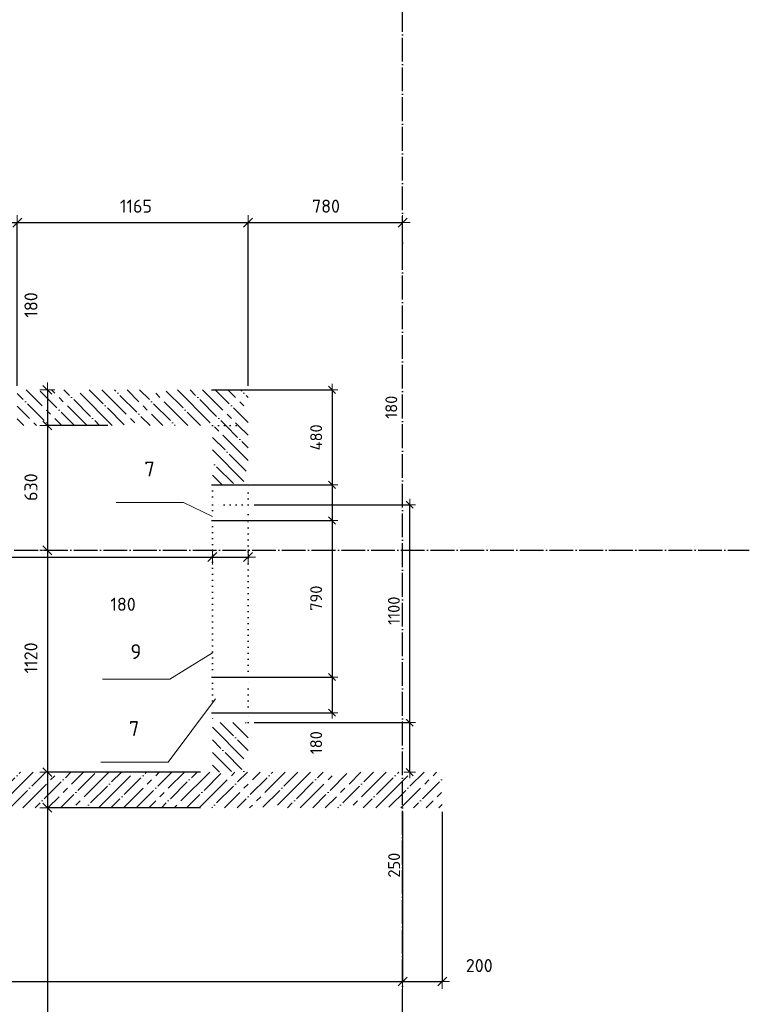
# Model space of a CAD drawing. Header units: millimetres. Extents: x -3057 to 112233, y -2869 to 47508.
# Tile 21 of 48: x 11967 to 15650, y 33328 to 38298. Entities that reach past the tile are written whole.
import ezdxf

# ---------------------------------------------------------------- set-up
doc = ezdxf.new("R2010")
doc.units = ezdxf.units.MM
doc.header["$PDMODE"] = 65
for name, pattern in [('______11', [150, 120, -15, 0, -15]), ('______5', [330, 240, -30, 30, -30]), ('______9', [30, 0, -30])]:
    doc.linetypes.add(name, pattern=pattern)
for name, color, linetype, lineweight in [('Standard', 7, 'Continuous', 25), ('Ограждение_ 2D надпись', 7, 'Continuous', 13), ('Размерная линия_ общее', 7, 'Continuous', 13), ('Размерная линия_ общее_1', 7, 'Continuous', 13), ('Стена_ общее', 7, 'Continuous', 35)]:
    doc.layers.add(name, color=color, linetype=linetype, lineweight=lineweight)
doc.layers.add('Осевая линия_ общее', color=7, linetype='______5', lineweight=13, true_color=0xa0a0a0)
doc.styles.add('ISOCPEUR', font='ISOCPEUR')
doc.dimstyles.new('DIMSTYLE_11', dxfattribs={"dimtxt": 66, "dimasz": 75, "dimexe": 0, "dimexo": 0, "dimgap": 33, "dimtad": 0, "dimdec": 0, "dimrnd": 5, "dimzin": 12, "dimdsep": 46, "dimtxsty": 'ISOCPEUR', "dimblk1": 'ALL_ML_STRICH', "dimblk2": 'ALL_ML_STRICH', "dimsah": 1, "dimcen": 0, "dimclrd": 7, "dimclre": 256, "dimclrt": 7, "dimadec": 0, "dimazin": 0, "dimtfac": 1, "dimtdec": 0, "dimtix": 1, "dimtmove": 2, "dimatfit": 3, "dimfxl": 0, "dimtvp": 1.2, "dimtzin": 0, "dimlwd": 0, "dimlwe": -3, "dimarcsym": 0})
doc.dimstyles.new('DIMSTYLE_3', dxfattribs={"dimtxt": 66, "dimasz": 75, "dimexe": 0, "dimexo": 0, "dimgap": 33, "dimtad": 2, "dimdec": 0, "dimrnd": 5, "dimzin": 12, "dimdsep": 46, "dimtxsty": 'ISOCPEUR', "dimblk1": 'ALL_ML_STRICH', "dimblk2": 'ALL_ML_STRICH', "dimsah": 1, "dimcen": 0, "dimclrd": 7, "dimclre": 256, "dimclrt": 7, "dimadec": 0, "dimazin": 0, "dimtfac": 1, "dimtdec": 0, "dimtix": 1, "dimtmove": 2, "dimatfit": 3, "dimfxl": 0, "dimtzin": 0, "dimlwd": 0, "dimlwe": -3, "dimarcsym": 0})
doc.dimstyles.new('DIMSTYLE_5', dxfattribs={"dimtxt": 60, "dimasz": 60, "dimexe": 0, "dimexo": 0, "dimgap": 30, "dimtad": 2, "dimdec": 0, "dimrnd": 5, "dimzin": 12, "dimdsep": 46, "dimtxsty": 'ISOCPEUR', "dimblk1": 'ALL_ML_STRICH', "dimblk2": 'ALL_ML_STRICH', "dimsah": 1, "dimcen": 0, "dimclrd": 7, "dimclre": 256, "dimclrt": 7, "dimadec": 0, "dimazin": 0, "dimtfac": 1, "dimtdec": 0, "dimtix": 1, "dimtmove": 2, "dimatfit": 3, "dimfxl": 0, "dimtzin": 0, "dimlwd": 0, "dimlwe": -3, "dimarcsym": 0})
doc.dimstyles.new('DIMSTYLE_6', dxfattribs={"dimtxt": 66, "dimasz": 75, "dimexe": 0, "dimexo": 0, "dimgap": 33, "dimtad": 2, "dimdec": 0, "dimrnd": 5, "dimzin": 12, "dimdsep": 46, "dimtxsty": 'ISOCPEUR', "dimblk1": 'ALL_ML_STRICH', "dimblk2": 'ALL_ML_STRICH', "dimsah": 1, "dimcen": 0, "dimclrd": 7, "dimclre": 256, "dimclrt": 7, "dimadec": 0, "dimazin": 0, "dimtfac": 1, "dimtdec": 0, "dimtix": 1, "dimtmove": 2, "dimatfit": 3, "dimfxl": 0, "dimtvp": 1.2, "dimtzin": 0, "dimlwd": 0, "dimlwe": -3, "dimarcsym": 0})
doc.dimstyles.new('DIMSTYLE_7', dxfattribs={"dimtxt": 66, "dimasz": 75, "dimexe": 0, "dimexo": 0, "dimgap": 33, "dimtad": 2, "dimdec": 0, "dimrnd": 5, "dimzin": 12, "dimdsep": 46, "dimtxsty": 'ISOCPEUR', "dimblk1": 'ALL_ML_STRICH', "dimblk2": 'ALL_ML_STRICH', "dimsah": 1, "dimcen": 0, "dimclrd": 7, "dimclre": 256, "dimclrt": 7, "dimadec": 0, "dimazin": 0, "dimtfac": 1, "dimtdec": 0, "dimtix": 1, "dimtmove": 2, "dimatfit": 3, "dimfxl": 0, "dimtvp": 1.2, "dimtzin": 0, "dimlwd": 0, "dimlwe": -3, "dimarcsym": 0})
pattern_1 = [(135, (0, 0), (-63.6396, -63.6396), [120, -15, 0, -15]), (135, (-31.82, -31.82), (-63.6396, -63.6396), [240, -30, 30, -30])]

# ---------------------------------------------------------------- blocks, each defined once
blk = doc.blocks.new('ALL_ML_STRICH')
at = {"color": 0, "linetype": 'ByBlock', "lineweight": -2}
for p, q in [((-1, 0), (0.5, 0)), ((-0.3, -0.3), (0.3, 0.3)), ((0, -0.5), (0, 0.5))]:
    blk.add_line(p, q, dxfattribs=at)
blk = doc.blocks.new('*D57')
at = {"layer": 'DEFPOINTS', "color": 7, "linetype": 'Continuous', "lineweight": 13, "transparency": 33554687}
for p in [(12106.9, 36430), (12407.7, 36430), (12415.9, 36250)]:
    blk.add_point(p, dxfattribs=at)
at = {"layer": 'Размерная линия_ общее', "color": 253, "linetype": 'Continuous', "lineweight": -2, "true_color": 0xa0a0a0, "transparency": 33554687}
for p, q in [((12106.9, 36430), (12106.9, 36430)), ((12411.8, 36250), (12106.9, 36250))]:
    blk.add_line(p, q, dxfattribs=at)
at = {"layer": 'Размерная линия_ общее', "color": 7, "linetype": 'Continuous', "lineweight": -2, "transparency": 33554687}
blk.add_line((12106.9, 36430), (12106.9, 36250), dxfattribs=at)
at = {"layer": 'Размерная линия_ общее', "color": 7, "linetype": 'Continuous', "lineweight": 13, "transparency": 33554687, "xscale": 75, "yscale": 75, "zscale": 75}
for p, rotation in [((12106.9, 36430), 90), ((12106.9, 36250), 270)]:
    blk.add_blockref('ALL_ML_STRICH', p, dxfattribs=dict(at, rotation=rotation))
at = {"layer": 'Размерная линия_ общее', "color": 7, "linetype": 'Continuous', "lineweight": 13, "transparency": 33554687, "insert": (12024.2, 36858.4), "char_height": 66, "width": 198, "attachment_point": 5, "rotation": 90, "style": 'ISOCPEUR'}
blk.add_mtext('\\A1;{180}', dxfattribs=at)
blk = doc.blocks.new('*D58')
at = {"layer": 'DEFPOINTS', "color": 7, "linetype": 'Continuous', "lineweight": 13, "transparency": 33554687}
for p in [(12106.9, 36250), (12415.9, 36250), (12389.9, 35620)]:
    blk.add_point(p, dxfattribs=at)
at = {"layer": 'Размерная линия_ общее', "color": 253, "linetype": 'Continuous', "lineweight": -2, "true_color": 0xa0a0a0, "transparency": 33554687}
for p, q in [((12411.8, 36250), (12106.9, 36250)), ((12106.9, 35620), (12106.9, 35620))]:
    blk.add_line(p, q, dxfattribs=at)
at = {"layer": 'Размерная линия_ общее', "color": 7, "linetype": 'Continuous', "lineweight": -2, "transparency": 33554687}
blk.add_line((12106.9, 36250), (12106.9, 35620), dxfattribs=at)
at = {"layer": 'Размерная линия_ общее', "color": 7, "linetype": 'Continuous', "lineweight": 13, "transparency": 33554687, "xscale": 75, "yscale": 75, "zscale": 75}
for p, rotation in [((12106.9, 36250), 90), ((12106.9, 35620), 270)]:
    blk.add_blockref('ALL_ML_STRICH', p, dxfattribs=dict(at, rotation=rotation))
at = {"layer": 'Размерная линия_ общее', "color": 7, "linetype": 'Continuous', "lineweight": 13, "transparency": 33554687, "insert": (12023.9, 35938.3), "char_height": 66, "width": 198, "attachment_point": 5, "rotation": 90, "style": 'ISOCPEUR'}
blk.add_mtext('\\A1;{630}', dxfattribs=at)
blk = doc.blocks.new('*D59')
at = {"layer": 'DEFPOINTS', "color": 7, "linetype": 'Continuous', "lineweight": 13, "transparency": 33554687}
for p in [(12106.9, 35620), (12389.9, 35620), (12900, 34500)]:
    blk.add_point(p, dxfattribs=at)
at = {"layer": 'Размерная линия_ общее', "color": 253, "linetype": 'Continuous', "lineweight": -2, "true_color": 0xa0a0a0, "transparency": 33554687}
for p, q in [((12106.9, 35620), (12106.9, 35620)), ((12880, 34500), (12106.9, 34500))]:
    blk.add_line(p, q, dxfattribs=at)
at = {"layer": 'Размерная линия_ общее', "color": 7, "linetype": 'Continuous', "lineweight": -2, "transparency": 33554687}
blk.add_line((12106.9, 35620), (12106.9, 34500), dxfattribs=at)
at = {"layer": 'Размерная линия_ общее', "color": 7, "linetype": 'Continuous', "lineweight": 13, "transparency": 33554687, "xscale": 75, "yscale": 75, "zscale": 75}
for p, rotation in [((12106.9, 35620), 90), ((12106.9, 34500), 270)]:
    blk.add_blockref('ALL_ML_STRICH', p, dxfattribs=dict(at, rotation=rotation))
at = {"layer": 'Размерная линия_ общее', "color": 7, "linetype": 'Continuous', "lineweight": 13, "transparency": 33554687, "insert": (12023.9, 35076.5), "char_height": 66, "width": 264, "attachment_point": 5, "rotation": 90, "style": 'ISOCPEUR'}
blk.add_mtext('\\A1;{1120}', dxfattribs=at)
blk = doc.blocks.new('*D60')
at = {"layer": 'DEFPOINTS', "color": 7, "linetype": 'Continuous', "lineweight": 13, "transparency": 33554687}
for p in [(12106.9, 34500), (12900, 34500), (12900, 34320)]:
    blk.add_point(p, dxfattribs=at)
at = {"layer": 'Размерная линия_ общее', "color": 253, "linetype": 'Continuous', "lineweight": -2, "true_color": 0xa0a0a0, "transparency": 33554687}
for p, q in [((12880, 34500), (12106.9, 34500)), ((12880, 34320), (12106.9, 34320))]:
    blk.add_line(p, q, dxfattribs=at)
at = {"layer": 'Размерная линия_ общее', "color": 7, "linetype": 'Continuous', "lineweight": -2, "transparency": 33554687}
blk.add_line((12106.9, 34500), (12106.9, 34320), dxfattribs=at)
at = {"layer": 'Размерная линия_ общее', "color": 7, "linetype": 'Continuous', "lineweight": 13, "transparency": 33554687, "xscale": 75, "yscale": 75, "zscale": 75}
for p, rotation in [((12106.9, 34500), 90), ((12106.9, 34320), 270)]:
    blk.add_blockref('ALL_ML_STRICH', p, dxfattribs=dict(at, rotation=rotation))
at = {"layer": 'Размерная линия_ общее', "color": 7, "linetype": 'Continuous', "lineweight": 13, "transparency": 33554687, "insert": (11651.8, 35003.9), "char_height": 66, "width": 198, "attachment_point": 5, "rotation": 90, "style": 'ISOCPEUR'}
blk.add_mtext('\\A1;{180}', dxfattribs=at)
blk = doc.blocks.new('*D61')
at = {"layer": 'DEFPOINTS', "color": 7, "linetype": 'Continuous', "lineweight": 13, "transparency": 33554687}
for p in [(12106.9, 34320), (12900, 34320), (12557.8, 31790)]:
    blk.add_point(p, dxfattribs=at)
at = {"layer": 'Размерная линия_ общее', "color": 253, "linetype": 'Continuous', "lineweight": -2, "true_color": 0xa0a0a0, "transparency": 33554687}
for p, q in [((12880, 34320), (12106.9, 34320)), ((12537.8, 31790), (12106.9, 31790))]:
    blk.add_line(p, q, dxfattribs=at)
at = {"layer": 'Размерная линия_ общее', "color": 7, "linetype": 'Continuous', "lineweight": -2, "transparency": 33554687}
blk.add_line((12106.9, 34320), (12106.9, 31790), dxfattribs=at)
at = {"layer": 'Размерная линия_ общее', "color": 7, "linetype": 'Continuous', "lineweight": 13, "transparency": 33554687, "xscale": 75, "yscale": 75, "zscale": 75}
for p, rotation in [((12106.9, 34320), 90), ((12106.9, 31790), 270)]:
    blk.add_blockref('ALL_ML_STRICH', p, dxfattribs=dict(at, rotation=rotation))
at = {"layer": 'Размерная линия_ общее', "color": 7, "linetype": 'Continuous', "lineweight": 13, "transparency": 33554687, "insert": (12023.9, 33058.3), "char_height": 66, "width": 264, "attachment_point": 5, "rotation": 90, "style": 'ISOCPEUR'}
blk.add_mtext('\\A1;{2530}', dxfattribs=at)
blk = doc.blocks.new('*D67')
at = {"layer": 'DEFPOINTS', "color": 7, "linetype": 'Continuous', "lineweight": 13, "transparency": 33554687}
for p in [(9000, 34320), (13900, 34320), (9000, 33443)]:
    blk.add_point(p, dxfattribs=at)
at = {"layer": 'Размерная линия_ общее', "color": 253, "linetype": 'Continuous', "lineweight": -2, "true_color": 0xa0a0a0, "transparency": 33554687}
for p, q in [((9000, 34300), (9000, 33443)), ((13900, 34300), (13900, 33443))]:
    blk.add_line(p, q, dxfattribs=at)
at = {"layer": 'Размерная линия_ общее', "color": 7, "linetype": 'Continuous', "lineweight": -2, "transparency": 33554687}
blk.add_line((9000, 33443), (13900, 33443), dxfattribs=at)
at = {"layer": 'Размерная линия_ общее', "color": 7, "linetype": 'Continuous', "lineweight": 13, "transparency": 33554687, "xscale": 75, "yscale": 75, "zscale": 75, "rotation": 180}
blk.add_blockref('ALL_ML_STRICH', (9000, 33443), dxfattribs=at)
at = {"layer": 'Размерная линия_ общее', "color": 7, "linetype": 'Continuous', "lineweight": 13, "transparency": 33554687, "xscale": 75, "yscale": 75, "zscale": 75}
blk.add_blockref('ALL_ML_STRICH', (13900, 33443), dxfattribs=at)
at = {"layer": 'Размерная линия_ общее', "color": 7, "linetype": 'Continuous', "lineweight": 13, "transparency": 33554687, "insert": (11450, 33526), "char_height": 66, "width": 264, "attachment_point": 5, "style": 'ISOCPEUR'}
blk.add_mtext('\\A1;{4900}', dxfattribs=at)
blk = doc.blocks.new('*D68')
at = {"layer": 'DEFPOINTS', "color": 7, "linetype": 'Continuous', "lineweight": 13, "transparency": 33554687}
for p in [(13900, 34320), (14100, 34320), (13900, 33443)]:
    blk.add_point(p, dxfattribs=at)
at = {"layer": 'Размерная линия_ общее', "color": 253, "linetype": 'Continuous', "lineweight": -2, "true_color": 0xa0a0a0, "transparency": 33554687}
for p, q in [((13900, 34300), (13900, 33443)), ((14100, 34300), (14100, 33443))]:
    blk.add_line(p, q, dxfattribs=at)
at = {"layer": 'Размерная линия_ общее', "color": 7, "linetype": 'Continuous', "lineweight": -2, "transparency": 33554687}
blk.add_line((13900, 33443), (14100, 33443), dxfattribs=at)
at = {"layer": 'Размерная линия_ общее', "color": 7, "linetype": 'Continuous', "lineweight": 13, "transparency": 33554687, "xscale": 75, "yscale": 75, "zscale": 75, "rotation": 180}
blk.add_blockref('ALL_ML_STRICH', (13900, 33443), dxfattribs=at)
at = {"layer": 'Размерная линия_ общее', "color": 7, "linetype": 'Continuous', "lineweight": 13, "transparency": 33554687, "xscale": 75, "yscale": 75, "zscale": 75}
blk.add_blockref('ALL_ML_STRICH', (14100, 33443), dxfattribs=at)
at = {"layer": 'Размерная линия_ общее', "color": 7, "linetype": 'Continuous', "lineweight": 13, "transparency": 33554687, "insert": (14287, 33523.5), "char_height": 66, "width": 198, "attachment_point": 5, "style": 'ISOCPEUR'}
blk.add_mtext('\\A1;{200}', dxfattribs=at)
blk = doc.blocks.new('*D85')
at = {"layer": 'DEFPOINTS', "color": 7, "linetype": 'Continuous', "lineweight": 13, "transparency": 33554687}
for p in [(10555, 37274), (10555, 36430), (11955, 36430)]:
    blk.add_point(p, dxfattribs=at)
at = {"layer": 'Размерная линия_ общее', "color": 253, "linetype": 'Continuous', "lineweight": -2, "true_color": 0xa0a0a0, "transparency": 33554687}
for p, q in [((10555, 36450), (10555, 37274)), ((11955, 36450), (11955, 37274))]:
    blk.add_line(p, q, dxfattribs=at)
at = {"layer": 'Размерная линия_ общее', "color": 7, "linetype": 'Continuous', "lineweight": -2, "transparency": 33554687}
blk.add_line((10555, 37274), (11955, 37274), dxfattribs=at)
at = {"layer": 'Размерная линия_ общее', "color": 7, "linetype": 'Continuous', "lineweight": 13, "transparency": 33554687, "xscale": 75, "yscale": 75, "zscale": 75, "rotation": 180}
blk.add_blockref('ALL_ML_STRICH', (10555, 37274), dxfattribs=at)
at = {"layer": 'Размерная линия_ общее', "color": 7, "linetype": 'Continuous', "lineweight": 13, "transparency": 33554687, "xscale": 75, "yscale": 75, "zscale": 75}
blk.add_blockref('ALL_ML_STRICH', (11955, 37274), dxfattribs=at)
at = {"layer": 'Размерная линия_ общее', "color": 7, "linetype": 'Continuous', "lineweight": 13, "transparency": 33554687, "insert": (11261.6, 37357), "char_height": 66, "width": 264, "attachment_point": 5, "style": 'ISOCPEUR'}
blk.add_mtext('\\A1;{1400}', dxfattribs=at)
blk = doc.blocks.new('*D86')
at = {"layer": 'DEFPOINTS', "color": 7, "linetype": 'Continuous', "lineweight": 13, "transparency": 33554687}
for p in [(11955, 37274), (11955, 36430), (13120, 36430)]:
    blk.add_point(p, dxfattribs=at)
at = {"layer": 'Размерная линия_ общее', "color": 253, "linetype": 'Continuous', "lineweight": -2, "true_color": 0xa0a0a0, "transparency": 33554687}
for p, q in [((11955, 36450), (11955, 37274)), ((13120, 36450), (13120, 37274))]:
    blk.add_line(p, q, dxfattribs=at)
at = {"layer": 'Размерная линия_ общее', "color": 7, "linetype": 'Continuous', "lineweight": -2, "transparency": 33554687}
blk.add_line((11955, 37274), (13120, 37274), dxfattribs=at)
at = {"layer": 'Размерная линия_ общее', "color": 7, "linetype": 'Continuous', "lineweight": 13, "transparency": 33554687, "xscale": 75, "yscale": 75, "zscale": 75, "rotation": 180}
blk.add_blockref('ALL_ML_STRICH', (11955, 37274), dxfattribs=at)
at = {"layer": 'Размерная линия_ общее', "color": 7, "linetype": 'Continuous', "lineweight": 13, "transparency": 33554687, "xscale": 75, "yscale": 75, "zscale": 75}
blk.add_blockref('ALL_ML_STRICH', (13120, 37274), dxfattribs=at)
at = {"layer": 'Размерная линия_ общее', "color": 7, "linetype": 'Continuous', "lineweight": 13, "transparency": 33554687, "insert": (12554, 37357), "char_height": 66, "width": 264, "attachment_point": 5, "style": 'ISOCPEUR'}
blk.add_mtext('\\A1;{1165}', dxfattribs=at)
blk = doc.blocks.new('*D87')
at = {"layer": 'DEFPOINTS', "color": 7, "linetype": 'Continuous', "lineweight": 13, "transparency": 33554687}
for p in [(13120, 37274), (13900, 37047.4), (13120, 36430)]:
    blk.add_point(p, dxfattribs=at)
at = {"layer": 'Размерная линия_ общее', "color": 253, "linetype": 'Continuous', "lineweight": -2, "true_color": 0xa0a0a0, "transparency": 33554687}
for p, q in [((13120, 36450), (13120, 37274)), ((13900, 37067.4), (13900, 37274))]:
    blk.add_line(p, q, dxfattribs=at)
at = {"layer": 'Размерная линия_ общее', "color": 7, "linetype": 'Continuous', "lineweight": -2, "transparency": 33554687}
blk.add_line((13120, 37274), (13900, 37274), dxfattribs=at)
at = {"layer": 'Размерная линия_ общее', "color": 7, "linetype": 'Continuous', "lineweight": 13, "transparency": 33554687, "xscale": 75, "yscale": 75, "zscale": 75, "rotation": 180}
blk.add_blockref('ALL_ML_STRICH', (13120, 37274), dxfattribs=at)
at = {"layer": 'Размерная линия_ общее', "color": 7, "linetype": 'Continuous', "lineweight": 13, "transparency": 33554687, "xscale": 75, "yscale": 75, "zscale": 75}
blk.add_blockref('ALL_ML_STRICH', (13900, 37274), dxfattribs=at)
at = {"layer": 'Размерная линия_ общее', "color": 7, "linetype": 'Continuous', "lineweight": 13, "transparency": 33554687, "insert": (13513.3, 37357), "char_height": 66, "width": 198, "attachment_point": 5, "style": 'ISOCPEUR'}
blk.add_mtext('\\A1;{780}', dxfattribs=at)
blk = doc.blocks.new('СЛОЖНЫЙ_ОБЪЕКТ_1')
at = {"layer": 'Осевая линия_ общее', "color": 253, "linetype": '______11', "lineweight": -3, "true_color": 0xa0a0a0, "transparency": 33554687}
for p, q in [((13900, -2590), (13900, 47490)), ((-2770, 35620), (15650, 35620))]:
    blk.add_line(p, q, dxfattribs=at)
blk = doc.blocks.new('*D163')
at = {"layer": 'DEFPOINTS', "color": 7, "linetype": 'Continuous', "lineweight": 13, "transparency": 33554687}
for p in [(13120, 34750), (13779.2, 34500), (13935.9, 34500)]:
    blk.add_point(p, dxfattribs=at)
at = {"layer": 'Размерная линия_ общее_1', "color": 253, "linetype": 'Continuous', "lineweight": -2, "true_color": 0xa0a0a0, "transparency": 33554687}
for p, q in [((13150, 34750), (13935.9, 34750)), ((13935.9, 34500), (13935.9, 34500))]:
    blk.add_line(p, q, dxfattribs=at)
at = {"layer": 'Размерная линия_ общее_1', "color": 7, "linetype": 'Continuous', "lineweight": -2, "transparency": 33554687}
blk.add_line((13935.9, 34500), (13935.9, 34750), dxfattribs=at)
at = {"layer": 'Размерная линия_ общее_1', "color": 7, "linetype": 'Continuous', "lineweight": 13, "transparency": 33554687, "xscale": 60, "yscale": 60, "zscale": 60}
for p, rotation in [((13935.9, 34750), 90), ((13935.9, 34500), 270)]:
    blk.add_blockref('ALL_ML_STRICH', p, dxfattribs=dict(at, rotation=rotation))
at = {"layer": 'Размерная линия_ общее_1', "color": 7, "linetype": 'Continuous', "lineweight": 13, "transparency": 33554687, "insert": (13856.9, 34030.3), "char_height": 60, "width": 180, "attachment_point": 5, "rotation": 90, "style": 'ISOCPEUR'}
blk.add_mtext('\\A1;{250}', dxfattribs=at)
blk = doc.blocks.new('*D164')
at = {"layer": 'DEFPOINTS', "color": 7, "linetype": 'Continuous', "lineweight": 13, "transparency": 33554687}
for p in [(13120, 35850), (13120, 34750), (13935.9, 34750)]:
    blk.add_point(p, dxfattribs=at)
at = {"layer": 'Размерная линия_ общее_1', "color": 253, "linetype": 'Continuous', "lineweight": -2, "true_color": 0xa0a0a0, "transparency": 33554687}
for p, q in [((13150, 35850), (13935.9, 35850)), ((13150, 34750), (13935.9, 34750))]:
    blk.add_line(p, q, dxfattribs=at)
at = {"layer": 'Размерная линия_ общее_1', "color": 7, "linetype": 'Continuous', "lineweight": -2, "transparency": 33554687}
blk.add_line((13935.9, 34750), (13935.9, 35850), dxfattribs=at)
at = {"layer": 'Размерная линия_ общее_1', "color": 7, "linetype": 'Continuous', "lineweight": 13, "transparency": 33554687, "xscale": 60, "yscale": 60, "zscale": 60}
for p, rotation in [((13935.9, 35850), 90), ((13935.9, 34750), 270)]:
    blk.add_blockref('ALL_ML_STRICH', p, dxfattribs=dict(at, rotation=rotation))
at = {"layer": 'Размерная линия_ общее_1', "color": 7, "linetype": 'Continuous', "lineweight": 13, "transparency": 33554687, "insert": (13855.9, 35315), "char_height": 60, "width": 240, "attachment_point": 5, "rotation": 90, "style": 'ISOCPEUR'}
blk.add_mtext('\\A1;{1100}', dxfattribs=at)
blk = doc.blocks.new('*D165')
at = {"layer": 'DEFPOINTS', "color": 7, "linetype": 'Continuous', "lineweight": 13, "transparency": 33554687}
for p in [(12905.7, 36430), (13543.7, 36430), (12905.7, 35950)]:
    blk.add_point(p, dxfattribs=at)
at = {"layer": 'Размерная линия_ общее_1', "color": 253, "linetype": 'Continuous', "lineweight": -2, "true_color": 0xa0a0a0, "transparency": 33554687}
for p, q in [((12935.7, 36430), (13543.7, 36430)), ((12935.7, 35950), (13543.7, 35950))]:
    blk.add_line(p, q, dxfattribs=at)
at = {"layer": 'Размерная линия_ общее_1', "color": 7, "linetype": 'Continuous', "lineweight": -2, "transparency": 33554687}
blk.add_line((13543.7, 36430), (13543.7, 35950), dxfattribs=at)
at = {"layer": 'Размерная линия_ общее_1', "color": 7, "linetype": 'Continuous', "lineweight": 13, "transparency": 33554687, "xscale": 60, "yscale": 60, "zscale": 60}
for p, rotation in [((13543.7, 36430), 90), ((13543.7, 35950), 270)]:
    blk.add_blockref('ALL_ML_STRICH', p, dxfattribs=dict(at, rotation=rotation))
at = {"layer": 'Размерная линия_ общее_1', "color": 7, "linetype": 'Continuous', "lineweight": 13, "transparency": 33554687, "insert": (13463.7, 36190), "char_height": 60, "width": 180, "attachment_point": 5, "rotation": 90, "style": 'ISOCPEUR'}
blk.add_mtext('\\A1;{480}', dxfattribs=at)
blk = doc.blocks.new('*D166')
at = {"layer": 'DEFPOINTS', "color": 7, "linetype": 'Continuous', "lineweight": 13, "transparency": 33554687}
for p in [(12905.7, 35950), (13543.7, 35950), (12905.7, 35770)]:
    blk.add_point(p, dxfattribs=at)
at = {"layer": 'Размерная линия_ общее_1', "color": 253, "linetype": 'Continuous', "lineweight": -2, "true_color": 0xa0a0a0, "transparency": 33554687}
for p, q in [((12935.7, 35950), (13543.7, 35950)), ((12935.7, 35770), (13543.7, 35770))]:
    blk.add_line(p, q, dxfattribs=at)
at = {"layer": 'Размерная линия_ общее_1', "color": 7, "linetype": 'Continuous', "lineweight": -2, "transparency": 33554687}
blk.add_line((13543.7, 35950), (13543.7, 35770), dxfattribs=at)
at = {"layer": 'Размерная линия_ общее_1', "color": 7, "linetype": 'Continuous', "lineweight": 13, "transparency": 33554687, "xscale": 60, "yscale": 60, "zscale": 60}
for p, rotation in [((13543.7, 35950), 90), ((13543.7, 35770), 270)]:
    blk.add_blockref('ALL_ML_STRICH', p, dxfattribs=dict(at, rotation=rotation))
at = {"layer": 'Размерная линия_ общее_1', "color": 7, "linetype": 'Continuous', "lineweight": 13, "transparency": 33554687, "insert": (13842.9, 36342.2), "char_height": 60, "width": 180, "attachment_point": 5, "rotation": 90, "style": 'ISOCPEUR'}
blk.add_mtext('\\A1;{180}', dxfattribs=at)
blk = doc.blocks.new('*D167')
at = {"layer": 'DEFPOINTS', "color": 7, "linetype": 'Continuous', "lineweight": 13, "transparency": 33554687}
for p in [(12905.7, 35770), (13543.7, 35770), (12905.7, 34980)]:
    blk.add_point(p, dxfattribs=at)
at = {"layer": 'Размерная линия_ общее_1', "color": 253, "linetype": 'Continuous', "lineweight": -2, "true_color": 0xa0a0a0, "transparency": 33554687}
for p, q in [((12935.7, 35770), (13543.7, 35770)), ((12935.7, 34980), (13543.7, 34980))]:
    blk.add_line(p, q, dxfattribs=at)
at = {"layer": 'Размерная линия_ общее_1', "color": 7, "linetype": 'Continuous', "lineweight": -2, "transparency": 33554687}
blk.add_line((13543.7, 35770), (13543.7, 34980), dxfattribs=at)
at = {"layer": 'Размерная линия_ общее_1', "color": 7, "linetype": 'Continuous', "lineweight": 13, "transparency": 33554687, "xscale": 60, "yscale": 60, "zscale": 60}
for p, rotation in [((13543.7, 35770), 90), ((13543.7, 34980), 270)]:
    blk.add_blockref('ALL_ML_STRICH', p, dxfattribs=dict(at, rotation=rotation))
at = {"layer": 'Размерная линия_ общее_1', "color": 7, "linetype": 'Continuous', "lineweight": 13, "transparency": 33554687, "insert": (13463.7, 35378), "char_height": 60, "width": 180, "attachment_point": 5, "rotation": 90, "style": 'ISOCPEUR'}
blk.add_mtext('\\A1;{790}', dxfattribs=at)
blk = doc.blocks.new('*D168')
at = {"layer": 'DEFPOINTS', "color": 7, "linetype": 'Continuous', "lineweight": 13, "transparency": 33554687}
for p in [(12905.7, 34980), (13543.7, 34980), (12905.7, 34800)]:
    blk.add_point(p, dxfattribs=at)
at = {"layer": 'Размерная линия_ общее_1', "color": 253, "linetype": 'Continuous', "lineweight": -2, "true_color": 0xa0a0a0, "transparency": 33554687}
for p, q in [((12935.7, 34980), (13543.7, 34980)), ((12935.7, 34800), (13543.7, 34800))]:
    blk.add_line(p, q, dxfattribs=at)
at = {"layer": 'Размерная линия_ общее_1', "color": 7, "linetype": 'Continuous', "lineweight": -2, "transparency": 33554687}
blk.add_line((13543.7, 34980), (13543.7, 34800), dxfattribs=at)
at = {"layer": 'Размерная линия_ общее_1', "color": 7, "linetype": 'Continuous', "lineweight": 13, "transparency": 33554687, "xscale": 60, "yscale": 60, "zscale": 60}
for p, rotation in [((13543.7, 34980), 90), ((13543.7, 34800), 270)]:
    blk.add_blockref('ALL_ML_STRICH', p, dxfattribs=dict(at, rotation=rotation))
at = {"layer": 'Размерная линия_ общее_1', "color": 7, "linetype": 'Continuous', "lineweight": 13, "transparency": 33554687, "insert": (13463.5, 34648.5), "char_height": 60, "width": 180, "attachment_point": 5, "rotation": 90, "style": 'ISOCPEUR'}
blk.add_mtext('\\A1;{180}', dxfattribs=at)
blk = doc.blocks.new('*D376')
at = {"layer": 'DEFPOINTS', "color": 7, "linetype": 'Continuous', "lineweight": 13, "transparency": 33554687}
for p in [(10280, 35620), (12940, 35620), (10280, 35585.9)]:
    blk.add_point(p, dxfattribs=at)
at = {"layer": 'Размерная линия_ общее', "color": 253, "linetype": 'Continuous', "lineweight": -2, "true_color": 0xa0a0a0, "transparency": 33554687}
for p, q in [((10280, 35600), (10280, 35585.9)), ((12940, 35600), (12940, 35585.9))]:
    blk.add_line(p, q, dxfattribs=at)
at = {"layer": 'Размерная линия_ общее', "color": 7, "linetype": 'Continuous', "lineweight": -2, "transparency": 33554687}
blk.add_line((10280, 35585.9), (12940, 35585.9), dxfattribs=at)
at = {"layer": 'Размерная линия_ общее', "color": 7, "linetype": 'Continuous', "lineweight": 13, "transparency": 33554687, "xscale": 75, "yscale": 75, "zscale": 75, "rotation": 180}
blk.add_blockref('ALL_ML_STRICH', (10280, 35585.9), dxfattribs=at)
at = {"layer": 'Размерная линия_ общее', "color": 7, "linetype": 'Continuous', "lineweight": 13, "transparency": 33554687, "xscale": 75, "yscale": 75, "zscale": 75}
blk.add_blockref('ALL_ML_STRICH', (12940, 35585.9), dxfattribs=at)
at = {"layer": 'Размерная линия_ общее', "color": 7, "linetype": 'Continuous', "lineweight": 13, "transparency": 33554687, "insert": (11413.3, 35668.9), "char_height": 66, "width": 264, "attachment_point": 5, "style": 'ISOCPEUR'}
blk.add_mtext('\\A1;{2660}', dxfattribs=at)
blk = doc.blocks.new('*D377')
at = {"layer": 'DEFPOINTS', "color": 7, "linetype": 'Continuous', "lineweight": 13, "transparency": 33554687}
for p in [(12940, 35620), (13120, 35620), (12940, 35585.9)]:
    blk.add_point(p, dxfattribs=at)
at = {"layer": 'Размерная линия_ общее', "color": 253, "linetype": 'Continuous', "lineweight": -2, "true_color": 0xa0a0a0, "transparency": 33554687}
for p, q in [((12940, 35600), (12940, 35585.9)), ((13120, 35600), (13120, 35585.9))]:
    blk.add_line(p, q, dxfattribs=at)
at = {"layer": 'Размерная линия_ общее', "color": 7, "linetype": 'Continuous', "lineweight": -2, "transparency": 33554687}
blk.add_line((12940, 35585.9), (13120, 35585.9), dxfattribs=at)
at = {"layer": 'Размерная линия_ общее', "color": 7, "linetype": 'Continuous', "lineweight": 13, "transparency": 33554687, "xscale": 75, "yscale": 75, "zscale": 75, "rotation": 180}
blk.add_blockref('ALL_ML_STRICH', (12940, 35585.9), dxfattribs=at)
at = {"layer": 'Размерная линия_ общее', "color": 7, "linetype": 'Continuous', "lineweight": 13, "transparency": 33554687, "xscale": 75, "yscale": 75, "zscale": 75}
blk.add_blockref('ALL_ML_STRICH', (13120, 35585.9), dxfattribs=at)
at = {"layer": 'Размерная линия_ общее', "color": 7, "linetype": 'Continuous', "lineweight": 13, "transparency": 33554687, "insert": (12489.1, 35347.2), "char_height": 66, "width": 198, "attachment_point": 5, "style": 'ISOCPEUR'}
blk.add_mtext('\\A1;{180}', dxfattribs=at)

msp = doc.modelspace()

# ---------------------------------------------------------------- hatches: boundary and pattern name
at = {"layer": 'Стена_ общее', "linetype": 'Continuous', "lineweight": 18, "transparency": 33554687}
h = msp.add_hatch(dxfattribs=at)
h.set_pattern_fill('__________540', scale=30, style=0, pattern_type=2)
h.set_pattern_definition(pattern_1)
h.paths.add_polyline_path([(11955, 36250), (13120, 36250), (13120, 36430), (11955, 36430)], flags=0)
h = msp.add_hatch(dxfattribs=at)
h.set_pattern_fill('__________540', scale=30, style=0, pattern_type=2)
h.set_pattern_definition(pattern_1)
h.paths.add_polyline_path([(12940, 36250), (12940, 35950), (13120, 35950), (13120, 36250)], flags=0)
h = msp.add_hatch(dxfattribs=at)
h.set_pattern_fill('__________540', scale=30, style=0, pattern_type=2)
h.set_pattern_definition(pattern_1)
h.paths.add_polyline_path([(13120, 34750), (12940, 34750), (12940, 34500), (13120, 34500)], flags=0)
h = msp.add_hatch(dxfattribs=at)
h.set_pattern_fill('__________539', scale=30, style=0, pattern_type=2)
h.set_pattern_definition([(45, (0, 0), (-63.6396, 63.6396), [120, -15, 0, -15]), (45, (-31.82, 31.82), (-63.6396, 63.6396), [240, -30, 30, -30])])
h.paths.add_polyline_path([(14100, 34500), (9910, 34500), (9910, 34320), (14100, 34320)], flags=0)

# ---------------------------------------------------------------- linework, layer by layer
at = {"layer": 'Ограждение_ 2D надпись', "color": 7, "linetype": 'Continuous', "lineweight": 13, "transparency": 33554687}
for points in [[(12940, 35791.1), (12794, 35860.7), (12454, 35860.7)], [(12940, 35101.9), (12725.2, 34968.6), (12385.2, 34968.6)], [(12956.4, 34870.7), (12716, 34550.2), (12376, 34550.2)]]:
    msp.add_lwpolyline(points, dxfattribs=at)
at = {"layer": 'Стена_ общее', "color": 7, "linetype": '______9', "lineweight": -3, "transparency": 33554687}
for p, q in [((12940, 36250), (13120, 36250)), ((12940, 35950), (12940, 35850)), ((12940, 35950), (12940, 35850)), ((13120, 35850), (13120, 35950)), ((13120, 35850), (13120, 35950)), ((13120, 35850), (12940, 35850)), ((12940, 35850), (12940, 35770)), ((12940, 35850), (12940, 35770)), ((12940, 35850), (12940, 35770)), ((13120, 35770), (13120, 35850)), ((13120, 35770), (13120, 35850)), ((13120, 35770), (13120, 35850)), ((12940, 35770), (12940, 34980)), ((12940, 35770), (13120, 35770)), ((12940, 35770), (12940, 34980)), ((13120, 34980), (13120, 35770)), ((13120, 34980), (13120, 35770)), ((12940, 34980), (12940, 34800)), ((13120, 34980), (12940, 34980)), ((12940, 34980), (12940, 34800)), ((12940, 34980), (12940, 34800)), ((13120, 34800), (13120, 34980)), ((13120, 34800), (13120, 34980)), ((13120, 34800), (13120, 34980)), ((12940, 34800), (12940, 34750)), ((12940, 34800), (13120, 34800)), ((12940, 34800), (12940, 34750)), ((13120, 34750), (13120, 34800)), ((13120, 34750), (13120, 34800))]:
    msp.add_line(p, q, dxfattribs=at)

# ---------------------------------------------------------------- block references
at = {"layer": 'Осевая линия_ общее', "color": 253, "linetype": '______11', "lineweight": -3, "true_color": 0xa0a0a0, "transparency": 33554687}
msp.add_blockref('СЛОЖНЫЙ_ОБЪЕКТ_1', (0, 0), dxfattribs=at)

# ---------------------------------------------------------------- texts
at = {"layer": 'Standard', "color": 7, "linetype": 'Continuous', "lineweight": 13, "transparency": 33554687, "char_height": 75, "width": 81.667, "attachment_point": 5, "style": 'ISOCPEUR'}
for s, insert in [('\\A1;{\\fISOCPEUR|i0|b0;\\H75.000000;\\W1.000000;\\C7;7}\\P', (12622.6, 36030.3)), ('\\A1;{\\fISOCPEUR|i0|b0;\\H75.000000;\\W1.000000;\\C7;9}\\P', (12553.8, 35108.2)), ('\\A1;{\\fISOCPEUR|i0|b0;\\H75.000000;\\W1.000000;\\C7;7}\\P', (12544.6, 34719.8))]:
    msp.add_mtext(s, dxfattribs=dict(at, insert=insert))

# ---------------------------------------------------------------- dimensions: what is measured, and where the dimension line sits
at = {"layer": 'Размерная линия_ общее', "color": 7, "linetype": 'Continuous', "lineweight": 13, "transparency": 33554687}
for base, p1, p2, dimstyle, picture, middle in [((11955, 37274), (10555, 36450), (11955, 36450), 'DIMSTYLE_3', '*D85', (11261.6, 37357)), ((13120, 37274), (11955, 36450), (13120, 36450), 'DIMSTYLE_3', '*D86', (12554, 37357)), ((13900, 37274), (13120, 36450), (13900, 37067.4), 'DIMSTYLE_3', '*D87', (13513.3, 37357)), ((12940, 35585.9), (10280, 35600), (12940, 35600), 'DIMSTYLE_3', '*D376', (11413.3, 35668.9)), ((13120, 35585.9), (12940, 35600), (13120, 35600), 'DIMSTYLE_11', '*D377', (12489.1, 35347.2)), ((13900, 33443), (9000, 34300), (13900, 34300), 'DIMSTYLE_3', '*D67', (11450, 33526)), ((14100, 33443), (13900, 34300), (14100, 34300), 'DIMSTYLE_3', '*D68', (14287, 33523.5))]:
    dim = msp.add_linear_dim(base=base, p1=p1, p2=p2, dimstyle=dimstyle, override={"dimpost": '<>', "dimclrd": 7, "dimclre": 253, "dimclrt": 7, "dimlwd": 0, "dimlwe": 65533}, dxfattribs=at)
    dim.commit()
    dim.dimension.update_dxf_attribs({"geometry": picture, "text_midpoint": middle, "dimtype": 160})
for base, p1, p2, dimstyle, picture, middle in [((12106.9, 36250), (12106.9, 36430), (12411.8, 36250), 'DIMSTYLE_6', '*D57', (12024.2, 36858.4)), ((12106.9, 35620), (12411.8, 36250), (12106.9, 35620), 'DIMSTYLE_3', '*D58', (12023.9, 35938.3)), ((12106.9, 34500), (12106.9, 35620), (12880, 34500), 'DIMSTYLE_3', '*D59', (12023.9, 35076.5)), ((12106.9, 34320), (12880, 34500), (12880, 34320), 'DIMSTYLE_7', '*D60', (11651.8, 35003.9)), ((12106.9, 31790), (12880, 34320), (12537.8, 31790), 'DIMSTYLE_3', '*D61', (12023.9, 33058.3))]:
    dim = msp.add_linear_dim(base=base, p1=p1, p2=p2, angle=270, dimstyle=dimstyle, override={"dimpost": '<>', "dimclrd": 7, "dimclre": 253, "dimclrt": 7, "dimlwd": 0, "dimlwe": 65533}, dxfattribs=at)
    dim.commit()
    dim.dimension.update_dxf_attribs({"geometry": picture, "text_midpoint": middle, "dimtype": 160})
at = {"layer": 'Размерная линия_ общее_1', "color": 7, "linetype": 'Continuous', "lineweight": 13, "transparency": 33554687}
for base, p1, p2, angle, picture, middle in [((13543.7, 35950), (12935.7, 36430), (12935.7, 35950), 270, '*D165', (13463.7, 36190)), ((13543.7, 35770), (12935.7, 35950), (12935.7, 35770), 270, '*D166', (13842.9, 36342.2)), ((13935.9, 35850), (13150, 34750), (13150, 35850), 90, '*D164', (13855.9, 35315)), ((13543.7, 34980), (12935.7, 35770), (12935.7, 34980), 270, '*D167', (13463.7, 35378)), ((13543.7, 34800), (12935.7, 34980), (12935.7, 34800), 270, '*D168', (13463.5, 34648.5)), ((13935.9, 34750), (13935.9, 34500), (13150, 34750), 90, '*D163', (13856.9, 34030.3))]:
    dim = msp.add_linear_dim(base=base, p1=p1, p2=p2, angle=angle, dimstyle='DIMSTYLE_5', override={"dimpost": '<>', "dimclrd": 7, "dimclre": 253, "dimclrt": 7, "dimlwd": 0, "dimlwe": 65533}, dxfattribs=at)
    dim.commit()
    dim.dimension.update_dxf_attribs({"geometry": picture, "text_midpoint": middle, "dimtype": 160})

doc.saveas('drawing.dxf')
